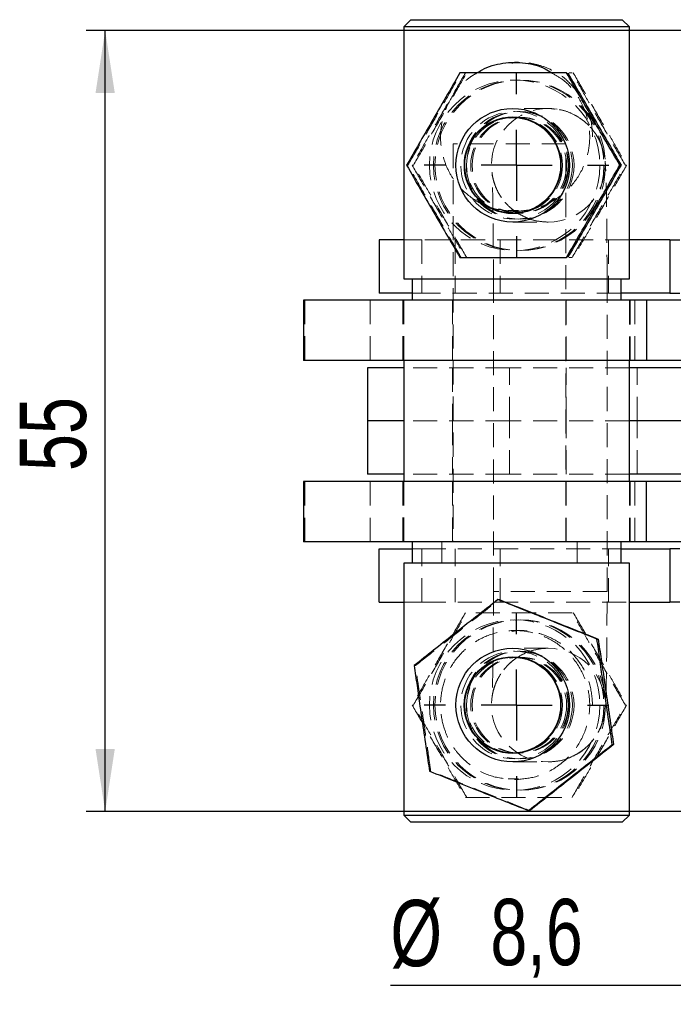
# Model space of a CAD drawing. Header units: millimetres. Extents: x 39 to 401, y 15 to 283.
# Tile 1 of 21: x 39 to 74, y 23 to 75. Entities that reach past the tile are written whole.
import ezdxf

# ---------------------------------------------------------------- set-up
doc = ezdxf.new("R2010")
doc.units = ezdxf.units.MM
doc.linetypes.add('HIDDEN', pattern=[1.905, 1.27, -0.635])
doc.layers.add('FORMATO', color=179, linetype='Continuous')
doc.styles.add('SLDTEXTSTYLE0', font='TXT', dxfattribs={"width": 0.75})
doc.dimstyles.new('SLDDIMSTYLE1', dxfattribs={"dimtxt": 3.5, "dimasz": 3.302, "dimexe": 0, "dimexo": 0.0625, "dimgap": 0.875, "dimtad": 1, "dimdec": 3, "dimlfac": 1.333333, "dimrnd": 1e-09, "dimzin": 12, "dimdsep": 46, "dimtxsty": 'SLDTEXTSTYLE0', "dimsah": 1, "dimcen": 0.09, "dimadec": 0, "dimazin": 3, "dimtfac": 1, "dimtdec": 3, "dimtmove": 0, "dimatfit": 0, "dimfxl": 0, "dimfrac": 2, "dimtolj": 1, "dimtzin": 12, "dimarcsym": 0})
doc.dimstyles.new('SLDDIMSTYLE5', dxfattribs={"dimtxt": 3.5, "dimasz": 3.302, "dimexe": 0, "dimexo": 0.0625, "dimgap": 0.875, "dimtad": 1, "dimdec": 1, "dimlfac": 1.333333, "dimrnd": 1e-09, "dimzin": 12, "dimdsep": 46, "dimtxsty": 'SLDTEXTSTYLE0', "dimsah": 1, "dimcen": 0.09, "dimadec": 0, "dimazin": 3, "dimtfac": 1, "dimtofl": 0, "dimtmove": 0, "dimatfit": 3, "dimfxl": 0, "dimfrac": 2, "dimtolj": 1, "dimtzin": 12, "dimarcsym": 0})

# ---------------------------------------------------------------- blocks, each defined once
blk = doc.blocks.new('_D_8')
at = {"layer": 'FORMATO'}
for p, q in [((80.728, 74.217), (42.886, 74.217)), ((43.886, 32.968), (43.886, 74.217)), ((80.728, 32.968), (42.886, 32.968))]:
    blk.add_line(p, q, dxfattribs=at)
for points in [[(43.886, 74.217), (43.378, 70.915), (44.394, 70.915)], [(43.886, 32.968), (44.394, 36.27), (43.378, 36.27)]]:
    blk.add_solid(points, dxfattribs=at)
at = {"layer": 'FORMATO', "insert": (39.374, 50.952), "char_height": 3.5, "attachment_point": 1, "rotation": 90, "style": 'SLDTEXTSTYLE0'}
blk.add_mtext('55', dxfattribs=at)
blk = doc.blocks.new('_D_11')
at = {"layer": 'FORMATO', "color": 218}
for p, q in [((77.753, 38.943), (77.753, 22.795)), ((84.203, 38.943), (84.203, 22.795)), ((77.753, 23.795), (58.942, 23.795)), ((84.203, 23.795), (77.753, 23.795)), ((84.203, 23.795), (90.553, 23.795))]:
    blk.add_line(p, q, dxfattribs=at)
for points in [[(77.753, 23.795), (74.451, 24.303), (74.451, 23.287)], [(84.203, 23.795), (87.505, 23.287), (87.505, 24.303)]]:
    blk.add_solid(points, dxfattribs=at)
at = {"layer": 'FORMATO', "color": 218, "char_height": 3.5, "attachment_point": 1, "style": 'SLDTEXTSTYLE0'}
for s, insert in [('%%c', (58.942, 28.306)), ('8,6', (64.22, 28.36))]:
    blk.add_mtext(s, dxfattribs=dict(at, insert=insert))
blk = doc.blocks.new('SW_CENTERMARKSYMBOL_7')
at = {"layer": 'FORMATO', "color": 0}
for p, q in [((0, 3.75), (0, 4.875)), ((0, 0), (0, 1.875)), ((-3.75, 0), (-4.875, 0)), ((0, 0), (-1.875, 0)), ((0, 0), (0, -1.875)), ((0, 0), (1.875, 0)), ((3.75, 0), (4.875, 0)), ((0, -3.75), (0, -4.875))]:
    blk.add_line(p, q, dxfattribs=at)
blk = doc.blocks.new('SW_CENTERMARKSYMBOL_8')
at = {"layer": 'FORMATO', "color": 0}
for p, q in [((0, 3.75), (0, 4.875)), ((0, 0), (0, 1.875)), ((-3.75, 0), (-4.875, 0)), ((0, 0), (-1.875, 0)), ((0, 0), (0, -1.875)), ((0, 0), (1.875, 0)), ((3.75, 0), (4.875, 0)), ((0, -3.75), (0, -4.875))]:
    blk.add_line(p, q, dxfattribs=at)

msp = doc.modelspace()

# ---------------------------------------------------------------- linework, layer by layer
at = {"color": 7, "linetype": 'Continuous', "lineweight": 25}
for p, q in [((60.02826, 74.78018), (59.65326, 74.40518)), ((59.65326, 74.40518), (59.65326, 61.09268)), ((71.55951, 74.40518), (59.65326, 74.40518)), ((60.02826, 74.78018), (71.18451, 74.78018)), ((71.55951, 74.40518), (71.18451, 74.78018)), ((71.55951, 61.09268), (71.55951, 74.40518)), ((71.0571, 67.09268), (71.11942, 67.09268)), ((58.3532, 63.15518), (58.3532, 60.34268)), ((59.65326, 63.15518), (58.3532, 63.15518)), ((73.69572, 63.15518), (71.55951, 63.15518)), ((73.69572, 63.15518), (73.69572, 60.34268)), ((73.69572, 63.15518), (74.22848, 63.15518)), ((59.65326, 61.09268), (71.55861, 61.09268)), ((60.09389, 61.09268), (60.09389, 59.96768)), ((71.11889, 59.96768), (71.11889, 61.09268)), ((71.55861, 61.09268), (71.55951, 61.09268)), ((60.09389, 60.34268), (58.3532, 60.34268)), ((73.69572, 60.34268), (71.11889, 60.34268)), ((73.69572, 60.34268), (74.22848, 60.34268)), ((54.35639, 59.96768), (54.35639, 56.78018)), ((72.46979, 59.96768), (54.35639, 59.96768)), ((72.46979, 59.96768), (72.46979, 56.78018)), ((83.67141, 59.96768), (72.46979, 59.96768)), ((72.46979, 56.78018), (54.35639, 56.78018)), ((59.65326, 56.78018), (59.65326, 50.40518)), ((71.55951, 50.40518), (71.55951, 56.78018)), ((83.67141, 56.78018), (72.46979, 56.78018)), ((57.72848, 56.40518), (57.72848, 53.59268)), ((59.65326, 56.40518), (57.72848, 56.40518)), ((81.43143, 56.40518), (71.55951, 56.40518)), ((57.72848, 53.59268), (57.72848, 50.78018)), ((59.65326, 53.59268), (57.72848, 53.59268)), ((81.43143, 53.59268), (71.55951, 53.59268)), ((59.65326, 50.78018), (57.72848, 50.78018)), ((81.43143, 50.78018), (71.55951, 50.78018)), ((54.35639, 50.40518), (54.35639, 47.21768)), ((72.46979, 50.40518), (54.35639, 50.40518)), ((72.46979, 47.21768), (72.46979, 50.40518)), ((83.67141, 50.40518), (72.46979, 50.40518)), ((72.46979, 47.21768), (54.35639, 47.21768)), ((58.3532, 44.03018), (58.3532, 46.84268)), ((58.3532, 46.84268), (60.09389, 46.84268)), ((60.09389, 47.21768), (60.09389, 46.09268)), ((71.11889, 46.09268), (71.11889, 47.21768)), ((71.11889, 46.84268), (73.69572, 46.84268)), ((83.67141, 47.21768), (72.46979, 47.21768)), ((73.69572, 46.84268), (73.69572, 44.03018)), ((74.22848, 46.84268), (73.69572, 46.84268)), ((59.65326, 46.09268), (59.65326, 32.78018)), ((71.55951, 46.09268), (59.65326, 46.09268)), ((71.55951, 32.78018), (71.55951, 46.09268)), ((58.3532, 44.03018), (59.65326, 44.03018)), ((64.62051, 44.1635), (64.68283, 44.1635)), ((71.55951, 44.03018), (73.69572, 44.03018)), ((74.22848, 44.03018), (73.69572, 44.03018)), ((69.84838, 42.07819), (69.91071, 42.07819)), ((70.65666, 36.50737), (70.71899, 36.50737)), ((59.65326, 32.78018), (60.02826, 32.40518)), ((59.65326, 32.78018), (71.55951, 32.78018)), ((66.23707, 33.02187), (66.2994, 33.02187)), ((71.18451, 32.40518), (71.55951, 32.78018)), ((71.18451, 32.40518), (60.02826, 32.40518))]:
    msp.add_line(p, q, dxfattribs=at)
at = {"color": 7, "linetype": 'HIDDEN', "lineweight": 18}
for p, q in [((65.71029, 72.53018), (65.50249, 72.53018)), ((68.53582, 71.96768), (68.37645, 71.96768)), ((67.27528, 70.09268), (65.40351, 70.09268)), ((65.49868, 69.62393), (65.39778, 69.62393)), ((65.79156, 69.62393), (65.71409, 69.62393)), ((68.20504, 68.21768), (62.25192, 68.21768)), ((62.25192, 68.21768), (62.25192, 47.21768)), ((68.20504, 47.21768), (68.20504, 68.21768)), ((59.80048, 67.09268), (59.86281, 67.09268)), ((60.09336, 67.09268), (60.15568, 67.09268)), ((71.34997, 67.09268), (71.4123, 67.09268)), ((65.16722, 64.70597), (65.71025, 64.70011)), ((65.39778, 64.56143), (65.49868, 64.56143)), ((65.50249, 64.65518), (65.71029, 64.65518)), ((65.71409, 64.56143), (65.79156, 64.56143)), ((65.40351, 64.09268), (67.27528, 64.09268)), ((60.6032, 63.15518), (59.65326, 63.15518)), ((60.6032, 63.15518), (60.6032, 60.34268)), ((71.55951, 63.15518), (60.6032, 63.15518)), ((62.35953, 63.15518), (62.35953, 60.34268)), ((64.74549, 63.15518), (64.74549, 60.34268)), ((70.45553, 63.15518), (70.45553, 60.34268)), ((68.37645, 62.21768), (68.53582, 62.21768)), ((64.37999, 61.09268), (64.37999, 44.59268)), ((70.37999, 44.59268), (70.37999, 61.09268)), ((60.6032, 60.34268), (60.09389, 60.34268)), ((71.11889, 60.34268), (60.6032, 60.34268)), ((54.4326, 59.96768), (54.4326, 56.78018)), ((57.87232, 59.96768), (57.87232, 56.78018)), ((59.60639, 59.96768), (59.60639, 56.78018)), ((59.65326, 59.96768), (59.65326, 56.78018)), ((62.22848, 59.96768), (62.22848, 56.78018)), ((68.22848, 56.78018), (68.22848, 59.96768)), ((71.55951, 56.78018), (71.55951, 59.96768)), ((71.60639, 56.78018), (71.60639, 59.96768)), ((71.8539, 59.96768), (71.8539, 56.78018)), ((65.22848, 56.40518), (59.65326, 56.40518)), ((62.22848, 56.40518), (62.22848, 53.59268)), ((65.22848, 53.59268), (65.22848, 56.40518)), ((71.55951, 56.40518), (65.22848, 56.40518)), ((68.22848, 53.59268), (68.22848, 56.40518)), ((71.97848, 53.59268), (71.97848, 56.40518)), ((65.22848, 53.59268), (59.65326, 53.59268)), ((62.22848, 53.59268), (62.22848, 50.78018)), ((71.55951, 53.59268), (65.22848, 53.59268)), ((65.22848, 50.78018), (65.22848, 53.59268)), ((68.22848, 50.78018), (68.22848, 53.59268)), ((71.97848, 50.78018), (71.97848, 53.59268)), ((65.22848, 50.78018), (59.65326, 50.78018)), ((71.55951, 50.78018), (65.22848, 50.78018)), ((54.4326, 47.21768), (54.4326, 50.40518)), ((57.87232, 47.21768), (57.87232, 50.40518)), ((59.60639, 50.40518), (59.60639, 47.21768)), ((59.65326, 50.40518), (59.65326, 47.21768)), ((62.22848, 50.40518), (62.22848, 47.21768)), ((68.22848, 47.21768), (68.22848, 50.40518)), ((71.55951, 47.21768), (71.55951, 50.40518)), ((71.60639, 47.21768), (71.60639, 50.40518)), ((71.8539, 47.21768), (71.8539, 50.40518)), ((60.09389, 46.84268), (60.6032, 46.84268)), ((60.6032, 44.03018), (60.6032, 46.84268)), ((60.6032, 46.84268), (71.11889, 46.84268)), ((61.65661, 47.21768), (61.65661, 46.09268)), ((62.35953, 44.03018), (62.35953, 46.84268)), ((64.74549, 44.03018), (64.74549, 46.84268)), ((68.80036, 46.09268), (68.80036, 47.21768)), ((70.45553, 44.03018), (70.45553, 46.84268)), ((70.37953, 44.59268), (64.38045, 44.59268)), ((59.65326, 44.03018), (60.6032, 44.03018)), ((60.6032, 44.03018), (71.55951, 44.03018)), ((65.71029, 42.53018), (65.50249, 42.53018)), ((67.27528, 41.59268), (65.40351, 41.59268)), ((65.49868, 41.12393), (65.39778, 41.12393)), ((65.79156, 41.12393), (65.71409, 41.12393)), ((60.20092, 40.67799), (60.26324, 40.67799)), ((60.09336, 38.59268), (60.15568, 38.59268)), ((71.34997, 38.59268), (71.4123, 38.59268)), ((65.39778, 36.06143), (65.49868, 36.06143)), ((65.71409, 36.06143), (65.79156, 36.06143)), ((65.40351, 35.59268), (67.27528, 35.59268)), ((61.0092, 35.10717), (61.07153, 35.10717)), ((65.16722, 34.70597), (65.71025, 34.70011)), ((65.50249, 34.65518), (65.71029, 34.65518))]:
    msp.add_line(p, q, dxfattribs=at)
for centre, radius in [((65.50297, 67.09276), 4.49979), ((65.71076, 67.09276), 4.49979), ((65.79584, 67.09276), 4.49979), ((65.50221, 67.09274), 2.84278), ((65.71, 67.09274), 2.84278), ((65.79508, 67.09274), 2.84278), ((67.27497, 67.09275), 2.99984), ((65.4984, 67.09262), 2.53115), ((65.71438, 67.09262), 2.53115), ((65.79127, 67.09262), 2.53115), ((65.50244, 38.5922), 4.49952), ((65.71076, 38.59276), 4.49979), ((65.79584, 38.59276), 4.49979), ((67.27497, 38.59261), 2.99984), ((65.50264, 38.59297), 2.84265), ((65.71, 38.59274), 2.84278), ((65.79508, 38.59274), 2.84278), ((65.4987, 38.59297), 2.53096), ((65.71438, 38.59262), 2.53115), ((65.79127, 38.59262), 2.53115)]:
    msp.add_circle(centre, radius, dxfattribs=at)
at = {"color": 7, "linetype": 'Continuous', "lineweight": 25}
for centre, radius in [((65.4032, 67.09275), 2.99984), ((65.39784, 67.09239), 2.55116), ((65.39784, 67.0924), 2.53097), ((65.4032, 38.59261), 2.99984), ((65.39749, 38.59269), 2.55135), ((65.39749, 38.59269), 2.53115)]:
    msp.add_circle(centre, radius, dxfattribs=at)
for points, knots in [([(63.51233, 71.96768), (63.60001, 72.02392), (64.00261, 72.28211), (64.87766, 72.53669), (66.04659, 72.53947), (66.94834, 72.3182), (67.35203, 72.04348), (67.46342, 71.96768)], [0, 0, 0, 0, 0.07787436, 0.35754639, 0.63806583, 0.90013571, 1, 1, 1, 1]), ([(62.61464, 71.96768), (62.3682, 71.54457), (61.86997, 70.68917), (61.13673, 69.42178), (60.43973, 68.21023), (60.01486, 67.46746), (59.80048, 67.09268)], [0, 0, 0, 0, 0.26460227, 0.5349422, 0.76534026, 1, 1, 1, 1]), ([(68.24294, 71.96768), (67.88774, 71.96768), (67.17389, 71.96768), (65.96455, 71.96768), (64.6173, 71.96768), (63.4645, 71.96768), (62.80326, 71.96768), (62.61464, 71.96768)], [0, 0, 0, 0, 0.1920504, 0.38595637, 0.63793339, 0.89671933, 1, 1, 1, 1]), ([(71.0571, 67.09268), (70.81066, 67.51579), (70.31243, 68.37119), (69.57919, 69.63858), (68.88219, 70.85013), (68.45732, 71.5929), (68.24294, 71.96768)], [0, 0, 0, 0, 0.264602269, 0.534942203, 0.765340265, 1, 1, 1, 1]), ([(68.30527, 71.96768), (68.55171, 71.54457), (69.04994, 70.68917), (69.78318, 69.42178), (70.48018, 68.21023), (70.90504, 67.46746), (71.11942, 67.09268)], [0, 0, 0, 0, 0.26460227, 0.5349422, 0.76534026, 1, 1, 1, 1]), ([(59.80048, 67.09268), (60.04253, 66.66957), (60.53189, 65.81417), (61.26188, 64.54678), (61.96365, 63.33523), (62.39632, 62.59246), (62.61464, 62.21768)], [0, 0, 0, 0, 0.26460227, 0.5349422, 0.76534026, 1, 1, 1, 1]), ([(68.24294, 62.21768), (68.485, 62.64079), (68.97435, 63.49619), (69.70434, 64.76358), (70.40611, 65.97513), (70.83878, 66.7179), (71.0571, 67.09268)], [0, 0, 0, 0, 0.26460227, 0.5349422, 0.76534026, 1, 1, 1, 1]), ([(71.11942, 67.09268), (70.87737, 66.66957), (70.38802, 65.81417), (69.65803, 64.54678), (68.95626, 63.33523), (68.52359, 62.59246), (68.30527, 62.21768)], [0, 0, 0, 0, 0.26460227, 0.5349422, 0.76534026, 1, 1, 1, 1]), ([(62.61464, 62.21768), (62.80326, 62.21768), (63.45276, 62.21768), (64.60485, 62.21768), (65.9485, 62.21768), (67.17004, 62.21768), (67.88395, 62.21768), (68.24294, 62.21768)], [0, 0, 0, 0, 0.10328107, 0.35563244, 0.61404116, 0.80591557, 1, 1, 1, 1]), ([(64.62051, 44.1635), (64.23472, 43.86098), (63.4548, 43.24939), (62.30418, 42.34324), (61.20819, 41.477), (60.53872, 40.94595), (60.20092, 40.67799)], [0, 0, 0, 0, 0.26460227, 0.5349422, 0.76534026, 1, 1, 1, 1]), ([(69.84838, 42.07819), (69.39245, 42.25918), (68.47069, 42.62508), (67.10994, 43.16721), (65.81307, 43.68546), (65.02045, 44.00318), (64.62051, 44.1635)], [0, 0, 0, 0, 0.26460227, 0.5349422, 0.76534026, 1, 1, 1, 1]), ([(64.68283, 44.1635), (65.13876, 43.98251), (66.06052, 43.61661), (67.42127, 43.07447), (68.71814, 42.55623), (69.51076, 42.23851), (69.91071, 42.07819)], [0, 0, 0, 0, 0.26460227, 0.5349422, 0.76534026, 1, 1, 1, 1]), ([(70.65666, 36.50737), (70.62853, 36.69497), (70.53167, 37.34095), (70.36214, 38.4848), (70.1689, 39.81496), (69.99681, 41.02114), (69.89804, 41.7245), (69.84838, 42.07819)], [0, 0, 0, 0, 0.10328107, 0.35563244, 0.61404116, 0.80591557, 1, 1, 1, 1]), ([(69.91071, 42.07819), (69.96312, 41.72823), (70.06845, 41.02494), (70.24461, 39.83082), (70.43793, 38.49715), (70.60046, 37.35262), (70.69268, 36.69497), (70.71899, 36.50737)], [0, 0, 0, 0, 0.192050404, 0.385956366, 0.637933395, 0.896719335, 1, 1, 1, 1]), ([(60.20092, 40.67799), (60.25005, 40.32803), (60.3488, 39.62473), (60.51916, 38.43062), (60.71285, 37.09695), (60.88246, 35.95242), (60.98107, 35.29477), (61.0092, 35.10717)], [0, 0, 0, 0, 0.1920504, 0.38595637, 0.63793339, 0.89671933, 1, 1, 1, 1]), ([(66.23707, 33.02187), (66.61847, 33.32438), (67.38952, 33.93597), (68.53689, 34.84212), (69.63764, 35.70836), (70.31492, 36.23941), (70.65666, 36.50737)], [0, 0, 0, 0, 0.26460227, 0.5349422, 0.76534026, 1, 1, 1, 1]), ([(70.71899, 36.50737), (70.3376, 36.20486), (69.56655, 35.59327), (68.41918, 34.68712), (67.31842, 33.82088), (66.64114, 33.28983), (66.2994, 33.02187)], [0, 0, 0, 0, 0.26460227, 0.5349422, 0.76534026, 1, 1, 1, 1]), ([(61.0092, 35.10717), (61.46074, 34.92618), (62.37362, 34.56028), (63.73113, 34.01815), (65.03276, 33.4999), (65.83319, 33.18218), (66.23707, 33.02187)], [0, 0, 0, 0, 0.26460227, 0.5349422, 0.76534026, 1, 1, 1, 1])]:
    msp.add_open_spline(points, degree=3, knots=knots, dxfattribs=at)
at = {"color": 7, "linetype": 'HIDDEN', "lineweight": 18}
for points, knots in [([(68.86983, 70.87283), (68.66141, 71.14378), (68.31173, 71.59838), (67.62253, 72.05323), (66.98345, 72.34289), (66.30756, 72.49569), (65.76194, 72.56403), (65.44828, 72.50218), (65.35765, 72.4843)], [0, 0, 0, 0, 0.2590762, 0.43468418, 0.61664391, 0.77230512, 0.93420737, 1, 1, 1, 1]), ([(59.86281, 67.09268), (60.10925, 67.51579), (60.60747, 68.37119), (61.34072, 69.63858), (62.03772, 70.85013), (62.46258, 71.5929), (62.67696, 71.96768)], [0, 0, 0, 0, 0.26460227, 0.5349422, 0.76534026, 1, 1, 1, 1]), ([(62.90751, 71.96768), (62.66107, 71.54457), (62.16284, 70.68917), (61.4296, 69.42178), (60.7326, 68.21023), (60.30773, 67.46746), (60.09336, 67.09268)], [0, 0, 0, 0, 0.26460227, 0.5349422, 0.76534026, 1, 1, 1, 1]), ([(65.50249, 64.65518), (65.10677, 64.69052), (64.31667, 64.76109), (63.25341, 65.30012), (62.52005, 65.97912), (62.04546, 66.70134), (61.72583, 67.44513), (61.54872, 68.38843), (61.6387, 69.44619), (61.99694, 70.4538), (62.53637, 71.21107), (63.07818, 71.7188), (63.39589, 71.90093), (63.51233, 71.96768)], [0, 0, 0, 0, 0.111370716, 0.222365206, 0.342847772, 0.411514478, 0.482339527, 0.581555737, 0.68107002, 0.776689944, 0.891680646, 0.960302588, 1, 1, 1, 1]), ([(62.26131, 70.73075), (62.28178, 70.76632), (62.52394, 71.18719), (62.75672, 71.59465), (62.96983, 71.96768)], [0, 0, 0, 0, 0.08451663, 1, 1, 1, 1]), ([(67.46342, 71.96768), (67.67535, 71.84677), (68.26945, 71.50781), (68.93278, 70.66599), (69.39268, 69.58899), (69.50994, 68.48362), (69.32802, 67.37226), (68.80923, 66.31426), (68.06809, 65.54222), (67.29767, 65.06302), (66.5013, 64.73618), (65.8734, 64.68526), (65.50249, 64.65518)], [0, 0, 0, 0, 0.071158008, 0.199477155, 0.315305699, 0.411231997, 0.507207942, 0.629801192, 0.754705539, 0.824097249, 0.896094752, 1, 1, 1, 1]), ([(71.34997, 67.09268), (71.10353, 67.51579), (70.6053, 68.37119), (69.87206, 69.63858), (69.17506, 70.85013), (68.7502, 71.5929), (68.53582, 71.96768)], [0, 0, 0, 0, 0.26460227, 0.5349422, 0.76534026, 1, 1, 1, 1]), ([(68.59814, 71.96768), (68.84458, 71.54457), (69.34281, 70.68917), (70.07605, 69.42178), (70.77305, 68.21023), (71.19792, 67.46746), (71.4123, 67.09268)], [0, 0, 0, 0, 0.264602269, 0.534942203, 0.765340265, 1, 1, 1, 1]), ([(69.62121, 68.59268), (69.59698, 68.98298), (69.55822, 69.60719), (69.28815, 70.12672), (69.18695, 70.3214)], [0, 0, 0, 0, 0.6252839, 1, 1, 1, 1]), ([(60.15568, 67.09268), (60.40192, 67.51553), (60.89974, 68.37039), (61.50554, 69.4165), (61.84955, 70.01488), (61.93891, 70.17031)], [0, 0, 0, 0, 0.42013829, 0.84938691, 1, 1, 1, 1]), ([(67.6058, 70.06007), (67.51815, 70.07454), (67.40845, 70.09265), (67.29756, 70.09268), (67.27528, 70.09268)], [0, 0, 0, 0, 0.799090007, 1, 1, 1, 1]), ([(70.12778, 68.01919), (70.1176, 68.05316), (70.07174, 68.20615), (69.93736, 68.49667), (69.70652, 68.87313), (69.38563, 69.24619), (68.97375, 69.58749), (68.47948, 69.8571), (68.01303, 70.02321), (67.71288, 70.05037), (67.6058, 70.06007)], [0, 0, 0, 0, 0.03322128, 0.14962184, 0.27692627, 0.41959627, 0.57529742, 0.73895905, 0.90688092, 1, 1, 1, 1]), ([(62.67696, 62.21768), (62.43491, 62.64079), (61.94556, 63.49619), (61.21556, 64.76358), (60.5138, 65.97513), (60.08113, 66.7179), (59.86281, 67.09268)], [0, 0, 0, 0, 0.26460227, 0.5349422, 0.76534026, 1, 1, 1, 1]), ([(60.09336, 67.09268), (60.33541, 66.66957), (60.82476, 65.81417), (61.55475, 64.54678), (62.25652, 63.33523), (62.68919, 62.59246), (62.90751, 62.21768)], [0, 0, 0, 0, 0.26460227, 0.5349422, 0.76534026, 1, 1, 1, 1]), ([(62.96983, 62.21768), (62.72778, 62.64079), (62.23843, 63.49619), (61.50844, 64.76358), (60.80667, 65.97513), (60.374, 66.7179), (60.15568, 67.09268)], [0, 0, 0, 0, 0.264602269, 0.534942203, 0.765340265, 1, 1, 1, 1]), ([(68.53582, 62.21768), (68.77787, 62.64079), (69.26722, 63.49619), (69.99721, 64.76358), (70.69898, 65.97513), (71.13165, 66.7179), (71.34997, 67.09268)], [0, 0, 0, 0, 0.26460227, 0.5349422, 0.76534026, 1, 1, 1, 1]), ([(71.4123, 67.09268), (71.17024, 66.66957), (70.68089, 65.81417), (69.9509, 64.54678), (69.24913, 63.33523), (68.81646, 62.59246), (68.59814, 62.21768)], [0, 0, 0, 0, 0.26460227, 0.5349422, 0.76534026, 1, 1, 1, 1]), ([(70.37999, 61.09268), (70.37993, 61.24757), (70.37975, 61.69755), (70.37772, 62.43742), (70.37321, 63.28848), (70.36653, 64.09467), (70.35783, 64.83976), (70.34727, 65.50949), (70.33473, 66.09356), (70.32093, 66.58317), (70.30353, 66.95716), (70.29385, 67.15517), (70.27925, 67.28781), (70.27708, 67.30754)], [0, 0, 0, 0, 0.05449694, 0.15831925, 0.26225073, 0.36629365, 0.47054489, 0.5751658, 0.68046807, 0.78716365, 0.89734041, 0.98473481, 1, 1, 1, 1]), ([(66.00269, 64.38691), (65.88803, 64.44172), (65.62331, 64.56826), (65.26948, 64.84753), (64.94873, 65.18199), (64.70463, 65.53107), (64.53082, 65.86832), (64.41948, 66.16755), (64.356, 66.40781), (64.32528, 66.57134), (64.31156, 66.67058), (64.30651, 66.72117), (64.30735, 66.71562), (64.31263, 66.63248), (64.32114, 66.4444), (64.33156, 66.12932), (64.34255, 65.68335), (64.353, 65.11905), (64.36222, 64.45529), (64.36979, 63.71145), (64.37543, 62.90658), (64.37891, 62.07464), (64.37994, 61.46301), (64.37998, 61.14042), (64.37999, 61.09268)], [0, 0, 0, 0, 0.03258401, 0.07522565, 0.11492841, 0.15156263, 0.18468257, 0.21321297, 0.23602734, 0.25523853, 0.27293972, 0.29495198, 0.3253376, 0.36604786, 0.41883578, 0.48154987, 0.55025541, 0.62192613, 0.69499576, 0.76875341, 0.84287078, 0.91718328, 0.98774423, 1, 1, 1, 1]), ([(67.27528, 64.09268), (67.07896, 64.10525), (66.69164, 64.13005), (66.261, 64.24777), (66.04758, 64.36272), (66.00269, 64.38691)], [0, 0, 0, 0, 0.44799091, 0.8838775, 1, 1, 1, 1]), ([(64.37999, 44.59268), (64.37993, 44.44047), (64.37975, 43.99836), (64.37776, 43.27192), (64.37334, 42.43829), (64.36683, 41.65257), (64.35845, 40.93318), (64.34842, 40.29732), (64.3371, 39.76165), (64.32555, 39.36), (64.31528, 39.10292), (64.30824, 38.98052), (64.30614, 38.95906), (64.31074, 39.00874), (64.3269, 39.12673), (64.36774, 39.33219), (64.45325, 39.62356), (64.60103, 39.96943), (64.82653, 40.34468), (65.13833, 40.71655), (65.53964, 41.06517), (65.8645, 41.23514), (66.03126, 41.3224)], [0, 0, 0, 0, 0.03895421, 0.11314784, 0.18734629, 0.26144684, 0.33537182, 0.40899041, 0.4820535, 0.55402717, 0.61485461, 0.66444087, 0.69890865, 0.7242024, 0.74489411, 0.766854, 0.79390729, 0.82770442, 0.86482315, 0.90634279, 0.95192199, 1, 1, 1, 1]), ([(68.52853, 35.87645), (68.65035, 35.9345), (68.9226, 36.06424), (69.28368, 36.34818), (69.60558, 36.68383), (69.85147, 37.03508), (70.028, 37.37727), (70.14337, 37.68728), (70.212, 37.94756), (70.25036, 38.15316), (70.27243, 38.31906), (70.28846, 38.48561), (70.30368, 38.71156), (70.3183, 39.03948), (70.33304, 39.52079), (70.3458, 40.0968), (70.35682, 40.77178), (70.36579, 41.51665), (70.37269, 42.32123), (70.3774, 43.17086), (70.37968, 43.93573), (70.37991, 44.41197), (70.37999, 44.59268)], [0, 0, 0, 0, 0.03349021, 0.07484761, 0.11340067, 0.14906448, 0.18150685, 0.2099374, 0.23365627, 0.25494858, 0.27848707, 0.30849609, 0.35550317, 0.43432498, 0.50766096, 0.58511533, 0.66020603, 0.73438185, 0.80813663, 0.88167467, 0.9550995, 1, 1, 1, 1]), ([(60.26324, 40.67799), (60.64902, 40.9805), (61.42895, 41.59209), (62.57957, 42.49825), (63.67556, 43.36448), (64.34503, 43.89553), (64.68283, 44.1635)], [0, 0, 0, 0, 0.26460227, 0.5349422, 0.76534026, 1, 1, 1, 1]), ([(62.90751, 43.46768), (62.66107, 43.04457), (62.16284, 42.18917), (61.4296, 40.92178), (60.7326, 39.71023), (60.30773, 38.96746), (60.09336, 38.59268)], [0, 0, 0, 0, 0.26460227, 0.5349422, 0.76534026, 1, 1, 1, 1]), ([(60.15568, 38.59268), (60.40212, 39.01579), (60.90035, 39.87119), (61.63359, 41.13858), (62.33059, 42.35013), (62.75546, 43.0929), (62.96983, 43.46768)], [0, 0, 0, 0, 0.26460227, 0.5349422, 0.76534026, 1, 1, 1, 1]), ([(68.53582, 43.46768), (68.18061, 43.46768), (67.46676, 43.46768), (66.25743, 43.46768), (64.91018, 43.46768), (63.75738, 43.46768), (63.09613, 43.46768), (62.90751, 43.46768)], [0, 0, 0, 0, 0.192050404, 0.385956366, 0.637933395, 0.896719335, 1, 1, 1, 1]), ([(71.34997, 38.59268), (71.10353, 39.01579), (70.6053, 39.87119), (69.87206, 41.13858), (69.17506, 42.35013), (68.7502, 43.0929), (68.53582, 43.46768)], [0, 0, 0, 0, 0.26460227, 0.5349422, 0.76534026, 1, 1, 1, 1]), ([(68.59814, 43.46768), (68.84458, 43.04457), (69.34281, 42.18917), (70.07605, 40.92178), (70.77305, 39.71023), (71.19792, 38.96746), (71.4123, 38.59268)], [0, 0, 0, 0, 0.264602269, 0.534942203, 0.765340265, 1, 1, 1, 1]), ([(65.50249, 34.65518), (65.10677, 34.69052), (64.31667, 34.76109), (63.25341, 35.30012), (62.52005, 35.97912), (62.04547, 36.70134), (61.72581, 37.44515), (61.54879, 38.38834), (61.63842, 39.44654), (61.998, 40.45245), (62.53232, 41.21619), (63.16203, 41.77846), (63.88345, 42.22152), (64.86992, 42.54051), (66.05612, 42.54844), (67.17038, 42.21917), (68.16442, 41.58502), (68.93829, 40.67332), (69.39154, 39.58747), (69.51022, 38.48399), (69.32792, 37.37213), (68.80926, 36.3143), (68.06808, 35.54221), (67.29767, 35.06302), (66.5013, 34.73618), (65.8734, 34.68526), (65.50249, 34.65518)], [0, 0, 0, 0, 0.04638199, 0.0926073, 0.14278405, 0.17138133, 0.20087747, 0.24219754, 0.28364174, 0.32346408, 0.37135367, 0.3999323, 0.42938498, 0.47578528, 0.52232616, 0.56580609, 0.61209194, 0.66568128, 0.71405423, 0.75411549, 0.79419749, 0.84539555, 0.89755879, 0.92653853, 0.95660652, 1, 1, 1, 1]), ([(69.62121, 38.59268), (69.58805, 38.97784), (69.52194, 39.74559), (69.0196, 40.79505), (68.36141, 41.5502), (67.62464, 42.05508), (66.98297, 42.34247), (66.30769, 42.49581), (65.76193, 42.56402), (65.44828, 42.50218), (65.35765, 42.4843)], [0, 0, 0, 0, 0.17078538, 0.34042776, 0.53608388, 0.64603766, 0.75996847, 0.85743294, 0.95880513, 1, 1, 1, 1]), ([(66.03126, 41.3224), (66.03128, 41.32241), (66.19853, 41.4186), (66.58084, 41.52131), (67.00258, 41.58965), (67.23669, 41.59225), (67.27528, 41.59268)], [0, 0, 0, 0, 0.000044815, 0.452035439, 0.909696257, 1, 1, 1, 1]), ([(61.07153, 35.10717), (61.04522, 35.29477), (60.95463, 35.94074), (60.79224, 37.08459), (60.59948, 38.41476), (60.42155, 39.62094), (60.31621, 40.32429), (60.26324, 40.67799)], [0, 0, 0, 0, 0.103281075, 0.355632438, 0.61404116, 0.805915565, 1, 1, 1, 1]), ([(60.09336, 38.59268), (60.33541, 38.16957), (60.82476, 37.31417), (61.55475, 36.04678), (62.25652, 34.83523), (62.68919, 34.09246), (62.90751, 33.71768)], [0, 0, 0, 0, 0.26460227, 0.5349422, 0.76534026, 1, 1, 1, 1]), ([(62.96983, 33.71768), (62.72778, 34.14079), (62.23843, 34.99619), (61.50844, 36.26358), (60.80667, 37.47513), (60.374, 38.2179), (60.15568, 38.59268)], [0, 0, 0, 0, 0.264602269, 0.534942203, 0.765340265, 1, 1, 1, 1]), ([(68.53582, 33.71768), (68.77787, 34.14079), (69.26722, 34.99619), (69.99721, 36.26358), (70.69898, 37.47513), (71.13165, 38.2179), (71.34997, 38.59268)], [0, 0, 0, 0, 0.26460227, 0.5349422, 0.76534026, 1, 1, 1, 1]), ([(71.4123, 38.59268), (71.17024, 38.16957), (70.68089, 37.31417), (69.9509, 36.04678), (69.24913, 34.83523), (68.81646, 34.09246), (68.59814, 33.71768)], [0, 0, 0, 0, 0.26460227, 0.5349422, 0.76534026, 1, 1, 1, 1]), ([(67.27528, 35.59268), (67.47168, 35.60535), (67.8592, 35.63035), (68.2832, 35.745), (68.49029, 35.85596), (68.52853, 35.87645)], [0, 0, 0, 0, 0.455886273, 0.899532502, 1, 1, 1, 1]), ([(66.2994, 33.02187), (65.84786, 33.20285), (64.93498, 33.56875), (63.57747, 34.11089), (62.27584, 34.62914), (61.47541, 34.94686), (61.07153, 35.10717)], [0, 0, 0, 0, 0.26460227, 0.5349422, 0.76534026, 1, 1, 1, 1]), ([(62.90751, 33.71768), (63.09613, 33.71768), (63.74564, 33.71768), (64.89772, 33.71768), (66.24137, 33.71768), (67.46292, 33.71768), (68.17682, 33.71768), (68.53582, 33.71768)], [0, 0, 0, 0, 0.10328107, 0.35563244, 0.61404116, 0.80591557, 1, 1, 1, 1])]:
    msp.add_open_spline(points, degree=3, knots=knots, dxfattribs=at)

# ---------------------------------------------------------------- block references
at = {"layer": 'FORMATO'}
for name, p in [('SW_CENTERMARKSYMBOL_7', (65.60639, 67.09268)), ('SW_CENTERMARKSYMBOL_8', (65.60639, 38.59268))]:
    msp.add_blockref(name, p, dxfattribs=at)

# ---------------------------------------------------------------- dimensions: what is measured, and where the dimension line sits
dim = msp.add_linear_dim(base=(43.88562, 74.21737), p1=(81.72848, 32.96799), p2=(81.72848, 74.21737), angle=90, dimstyle='SLDDIMSTYLE5', dxfattribs=at)
dim.commit()
dim.dimension.update_dxf_attribs({"geometry": '_D_8', "text_midpoint": (43.88562, 53.53847), "dimtype": 160})
at = {"layer": 'FORMATO', "color": 218}
dim = msp.add_linear_dim(base=(77.75348, 23.79452), p1=(84.20348, 39.94299), p2=(77.75348, 39.94299), text='%%c<>', dimstyle='SLDDIMSTYLE1', dxfattribs=at)
dim.commit()
dim.dimension.update_dxf_attribs({"geometry": '_D_11', "text_midpoint": (64.81339, 23.79452), "dimtype": 160})

doc.saveas('drawing.dxf')
